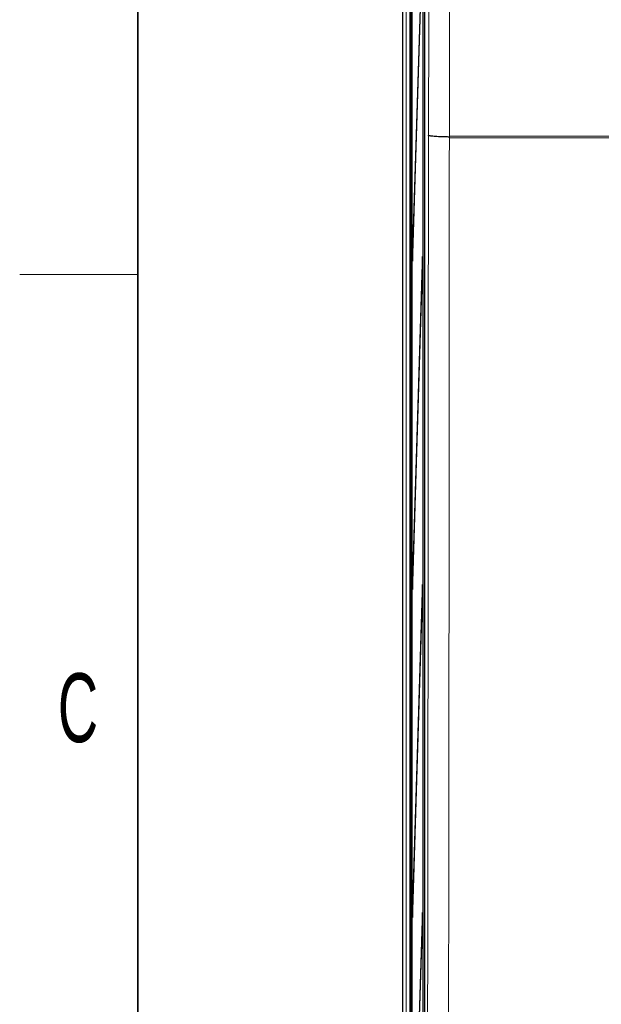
# Model space of a CAD drawing. Header units: millimetres. Extents: x 5 to 418, y 2 to 292.
# Tile 10 of 56: x 20 to 50, y 155 to 205. Entities that reach past the tile are written whole.
import ezdxf

# ---------------------------------------------------------------- set-up
doc = ezdxf.new("R2010")
doc.units = ezdxf.units.MM
doc.layers.add('SLD-0', color=7, linetype='Continuous')
doc.styles.add('SLDTEXTSTYLE0', font='TXT', dxfattribs={"width": 0.605})

msp = doc.modelspace()

# ---------------------------------------------------------------- linework, layer by layer
at = {"color": 7, "linetype": 'Continuous', "lineweight": 25}
for p, q in [((39.4425, 255.363), (39.4425, 98.6961)), ((39.8527, 255.0288), (39.8527, 99.5157)), ((40.5663, 254.5561), (40.5663, 123.1418)), ((39.9191, 248.663), (39.9191, 103.0297)), ((39.927, 103.0297), (39.927, 248.663)), ((40.4835, 248.663), (40.4835, 123.7963)), ((40.4914, 123.7963), (40.4914, 248.663)), ((40.4599, 209.8415), (39.9467, 193.3046)), ((39.9506, 192.9293), (40.4638, 209.4662)), ((39.9467, 193.3046), (39.9506, 192.9293)), ((39.9617, 193.2884), (39.9467, 193.3046)), ((40.4599, 193.1749), (39.9467, 176.6379)), ((40.4638, 192.7996), (40.4599, 193.1749)), ((39.9506, 176.2626), (40.4638, 192.7996)), ((39.9467, 176.6379), (39.9506, 176.2626)), ((39.9617, 176.6217), (39.9467, 176.6379)), ((40.4599, 176.5082), (39.9467, 159.9712)), ((39.9506, 159.5959), (40.4638, 176.1329)), ((40.4638, 176.1329), (40.4599, 176.5082)), ((39.9467, 159.9712), (39.9506, 159.5959)), ((39.9617, 159.955), (39.9467, 159.9712)), ((40.4599, 159.8415), (39.9467, 143.3046)), ((40.4638, 159.4662), (40.4599, 159.8415)), ((39.9506, 142.9293), (40.4638, 159.4662))]:
    msp.add_line(p, q, dxfattribs=at)
at = {"color": 7, "linetype": 'Continuous', "lineweight": 18}
for p, q in [((39.4629, 98.7165), (39.4629, 255.363)), ((39.6295, 255.363), (39.6295, 98.7165)), ((40.558, 123.4339), (40.558, 250.1952)), ((39.8232, 123.4413), (39.8232, 248.618)), ((41.8225, 199.2061), (41.8225, 199.2419)), ((41.8236, 199.2774), (41.8235, 199.2418))]:
    msp.add_line(p, q, dxfattribs=at)
at = {"color": 7, "linetype": 'Continuous', "lineweight": 18, "flags": 128}
for points in [[(40.7591, 199.334), (40.7731, 205.218), (40.7873, 211.2145), (40.8153, 222.986)], [(41.8799, 222.8647), (41.8745, 220.5959), (41.8524, 211.3453), (41.838, 205.2936), (41.8374, 205.0639), (41.8236, 199.2774)]]:
    msp.add_lwpolyline(points, dxfattribs=at)
at = {"color": 7, "linetype": 'Continuous', "lineweight": 18}
for points, knots in [([(40.619, 99.6806), (40.6326, 105.6823), (40.6565, 116.2059), (40.6847, 131.2921), (40.7069, 144.9111), (40.7254, 158.547), (40.7404, 172.1631), (40.752, 185.7596), (40.7567, 194.8088), (40.7591, 199.334)], [0, 0, 0, 0, 0.1814894, 0.3182338, 0.4550076, 0.5917105, 0.7284428, 0.864207, 1, 1, 1, 1]), ([(41.8225, 199.2061), (41.8201, 194.6923), (41.8154, 185.6646), (41.8039, 172.0845), (41.789, 158.4672), (41.7705, 144.8148), (41.7484, 131.1784), (41.7203, 116.0734), (41.6964, 105.5361), (41.6828, 99.527)], [0, 0, 0, 0, 0.1354201, 0.2708403, 0.4076924, 0.5445446, 0.6814383, 0.818332, 1, 1, 1, 1]), ([(50.311, 199.2061), (49.0111, 199.2061), (46.1795, 199.2061), (43.352, 199.2061), (41.8225, 199.2061)], [0, 0, 0, 0, 0.4590772, 1, 1, 1, 1]), ([(41.8236, 199.2774), (43.3526, 199.2774), (46.1798, 199.2774), (49.0111, 199.2774), (50.3112, 199.2774)], [0, 0, 0, 0, 0.5408011, 1, 1, 1, 1])]:
    msp.add_open_spline(points, degree=3, knots=knots, dxfattribs=at)
at = {"color": 7, "linetype": 'Continuous', "lineweight": 25}
msp.add_open_spline([(41.8225, 199.2419), (41.7584, 199.2427), (41.6284, 199.2443), (41.4434, 199.2499), (41.2703, 199.2578), (41.1173, 199.2677), (40.9858, 199.2797), (40.882, 199.2931), (40.8069, 199.3077), (40.7693, 199.3212), (40.7601, 199.3301), (40.7592, 199.3336), (40.7591, 199.334)], degree=3, knots=[0, 0, 0, 0, 0.1133352, 0.2299594, 0.3432939, 0.4599101, 0.5733379, 0.6900461, 0.8036347, 0.9205099, 0.9929619, 1, 1, 1, 1], dxfattribs=at)
at = {"layer": 'SLD-0', "lineweight": 35}
msp.add_line((26, 282.5), (26, 12), dxfattribs=at)
at = {"layer": 'SLD-0', "lineweight": 18}
msp.add_line((20, 192.25), (26, 192.25), dxfattribs=at)

# ---------------------------------------------------------------- texts
at = {"layer": 'SLD-0', "insert": (22.9597, 172.0011), "char_height": 3.5, "attachment_point": 2, "style": 'SLDTEXTSTYLE0'}
msp.add_mtext('C', dxfattribs=at)

doc.saveas('drawing.dxf')
